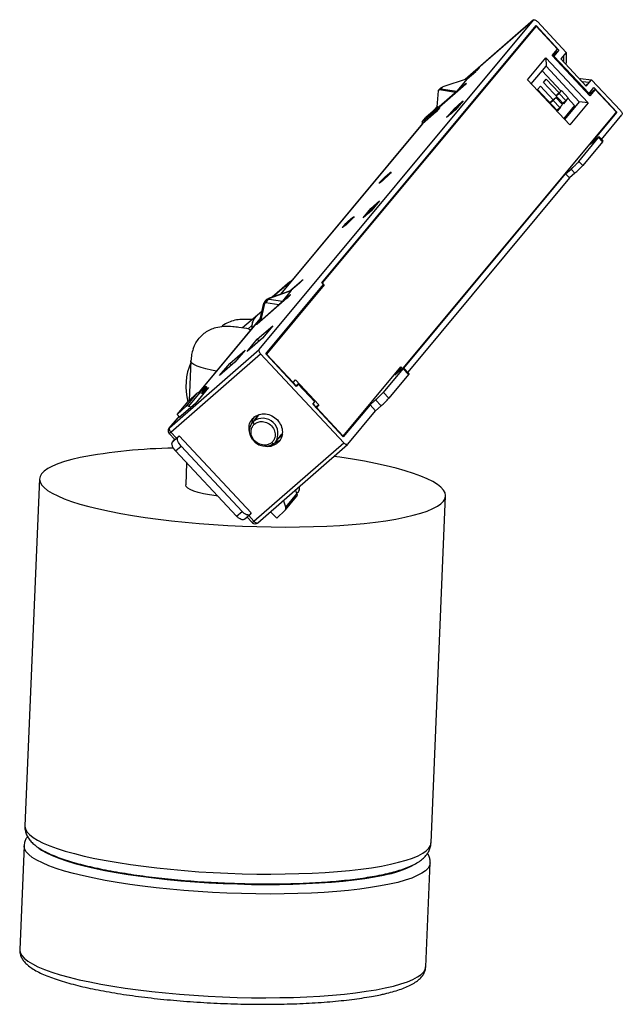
# Paper-space layout '_Derecha' of a CAD drawing. Header units: millimetres. Extents: x -54 to 20, y 17 to 138.
import ezdxf

# ---------------------------------------------------------------- set-up
doc = ezdxf.new("R2010")
doc.units = ezdxf.units.MM

psp = doc.layouts.new('_Derecha')

# ---------------------------------------------------------------- linework, layer by layer
at = {"color": 7, "linetype": 'Continuous', "lineweight": 25}
for p, q in [((-24.55, 97.33), (9.2, 137.83)), ((-16.82, 105.52), (9.53, 137.14)), ((9.54, 137.07), (-16.76, 105.52)), ((9.21, 137.85), (0.82, 130.51)), ((9.2, 137.83), (0.82, 130.51)), ((9.54, 137.07), (9.28, 136.84)), ((12.35, 134.13), (9.53, 137.14)), ((12.16, 134.26), (9.54, 137.07)), ((13.23, 133.86), (9.69, 137.65)), ((8.49, 130.48), (10.75, 133.2)), ((10.75, 133.2), (15.93, 127.66)), ((10.75, 133.2), (10.76, 132.15)), ((11.51, 133.48), (12.16, 134.26)), ((16.14, 128.52), (11.51, 133.48)), ((11.54, 133.44), (12.35, 134.13)), ((11.65, 133.32), (11.73, 133.39)), ((12.35, 134.13), (11.73, 133.39)), ((11.73, 133.39), (16.05, 128.78)), ((13.23, 133.86), (12.58, 133.07)), ((12.94, 132.68), (12.94, 133.5)), ((13.23, 133.86), (13.25, 132.54)), ((8.95, 129.98), (10.76, 132.15)), ((10.76, 132.15), (14.85, 127.78)), ((15.71, 129.72), (12.58, 133.07)), ((13.16, 132.45), (13.25, 132.54)), ((0.91, 130.54), (2.36, 131.81)), ((1.06, 130.59), (2.13, 131.52)), ((2.39, 131.78), (2.36, 131.81)), ((10.29, 131.58), (12.6, 129.11)), ((0.82, 129.96), (-2.38, 127.16)), ((0.58, 129.67), (-2.33, 127.12)), ((-2.03, 129.57), (-2.18, 129.39)), ((1.06, 130.59), (-1.92, 129.61)), ((1.06, 130.59), (-0.2, 129.08)), ((0.85, 129.92), (0.82, 129.96)), ((13.67, 124.94), (8.49, 130.48)), ((9.72, 129.29), (10.08, 129.72)), ((10.08, 129.72), (11.65, 128.04)), ((10.43, 130.15), (10.79, 130.58)), ((12.89, 127.53), (10.43, 130.15)), ((10.79, 130.58), (12.36, 128.9)), ((14.92, 130.57), (15.02, 130.65)), ((15.02, 130.65), (14.94, 130.55)), ((15.02, 130.65), (16.37, 130.5)), ((16.07, 130.15), (15.23, 130.24)), ((16.07, 130.15), (15.65, 129.78)), ((15.71, 129.72), (16.37, 130.5)), ((19.91, 126.71), (16.37, 130.5)), ((-2.49, 129.11), (-2.69, 127.16)), ((-2.35, 129.23), (-2.49, 129.11)), ((-2.32, 129.31), (-2.46, 129.19)), ((-2.46, 129.19), (-2.45, 129.2)), ((-0.36, 128.93), (-2.35, 129.23)), ((-2.18, 129.39), (-0.2, 129.08)), ((12.17, 126.67), (9.72, 129.29)), ((11.95, 128.53), (12.66, 129.16)), ((12, 128.48), (12.36, 128.8)), ((12.36, 128.8), (12.66, 129.16)), ((13.18, 127.93), (12.36, 128.8)), ((12.66, 129.16), (13.48, 128.28)), ((16.05, 128.78), (15.97, 128.71)), ((16.8, 129.3), (16.03, 128.64)), ((16.05, 128.78), (16.66, 129.52)), ((16.8, 129.3), (16.14, 128.52)), ((16.66, 129.52), (19.48, 126.5)), ((19.41, 126.51), (16.8, 129.3)), ((-2.5, 127.17), (-4.04, 125.83)), ((-2.69, 127.17), (-3.18, 126.58)), ((-2.69, 127.16), (-3.16, 126.6)), ((-2.5, 127.17), (-2.95, 126.64)), ((-2.81, 126.63), (-2.37, 127.16)), ((-2.5, 127.17), (-2.37, 127.16)), ((-2.3, 127.09), (-2.37, 127.16)), ((-0.05, 127.37), (-0.94, 126.3)), ((-0.52, 126.97), (0.55, 127.91)), ((0.45, 127.81), (-0.44, 126.74)), ((0.55, 127.91), (-0.4, 126.77)), ((-0.05, 127.37), (0.45, 127.81)), ((0.46, 127.8), (0.45, 127.81)), ((11.23, 127.68), (11.95, 128.3)), ((11.28, 127.62), (11.65, 127.95)), ((11.65, 127.95), (11.95, 128.3)), ((12.47, 127.07), (11.65, 127.95)), ((11.95, 128.3), (12.77, 127.43)), ((12.77, 127.43), (12.47, 127.07)), ((12.51, 127.12), (12.53, 127.1)), ((12.81, 127.6), (13.18, 127.93)), ((12.83, 127.59), (13.24, 127.95)), ((13.24, 127.95), (12.89, 127.53)), ((14.27, 127.33), (12.93, 125.72)), ((14.85, 127.78), (13.04, 125.6)), ((13.48, 128.28), (13.18, 127.93)), ((13.22, 127.98), (13.24, 127.95)), ((13.43, 128.23), (14.27, 127.33)), ((15.93, 127.66), (13.67, 124.94)), ((15.93, 127.66), (14.85, 127.78)), ((-6.79, 95.06), (19.41, 126.51)), ((-4.49, 125.3), (-2.95, 126.64)), ((-2.74, 126.55), (-4.42, 125.09)), ((-2.81, 126.63), (-2.95, 126.64)), ((-2.82, 126.89), (-2.68, 127.06)), ((-2.81, 126.63), (-2.74, 126.55)), ((-2.3, 127.09), (-2.74, 126.55)), ((-2.71, 127.1), (-2.66, 127.04)), ((-1.47, 125.83), (-0.52, 126.97)), ((-0.4, 126.77), (-1.47, 125.83)), ((-0.94, 126.3), (-0.44, 126.74)), ((-0.94, 126.3), (-0.94, 126.3)), ((-0.52, 126.97), (-0.45, 126.89)), ((-0.44, 126.74), (-0.44, 126.74)), ((12.47, 127.07), (12.1, 126.75)), ((12.11, 126.73), (12.53, 127.1)), ((12.53, 127.1), (12.17, 126.67)), ((19.48, 126.5), (16.19, 122.56)), ((17.59, 123.15), (20.1, 126.17)), ((19.48, 126.5), (19.22, 126.28)), ((-4.42, 125.1), (-21.89, 104.12)), ((-4.42, 125.09), (-21.89, 104.13)), ((-4.49, 125.3), (-4.04, 125.83)), ((-4.49, 125.3), (-4.48, 125.16)), ((-4.42, 125.09), (-4.48, 125.16)), ((13.17, 125.76), (13.06, 125.88)), ((14.8, 120.46), (17.23, 123.37)), ((17.71, 122.86), (15.28, 119.95)), ((16.19, 122.56), (16.86, 123.14)), ((17.71, 122.86), (17.23, 123.37)), ((17.77, 122.96), (17.29, 123.47)), ((15.28, 119.95), (14.8, 120.46)), ((-6.73, 95.04), (13.17, 118.93)), ((13.17, 118.93), (13.84, 119.51)), ((13.65, 118.42), (13.17, 118.93)), ((14.31, 119), (13.65, 118.42)), ((14.31, 119), (13.84, 119.51)), ((-9.71, 117.86), (-9.67, 117.81)), ((13.65, 118.42), (-6.26, 94.53)), ((-10.3, 115.07), (-11.19, 114)), ((-10.79, 114.65), (-9.72, 115.59)), ((-9.8, 115.51), (-10.69, 114.44)), ((-9.72, 115.59), (-10.67, 114.45)), ((-10.3, 115.07), (-9.8, 115.51)), ((-9.79, 115.5), (-9.8, 115.51)), ((-11.74, 113.51), (-10.79, 114.65)), ((-10.67, 114.45), (-11.74, 113.51)), ((-11.19, 114), (-10.69, 114.44)), ((-11.19, 113.99), (-11.19, 114)), ((-10.71, 114.57), (-10.79, 114.65)), ((-10.68, 114.43), (-10.69, 114.44)), ((-14.25, 112.4), (-14.21, 112.36)), ((-20.75, 105.64), (-22.95, 103.75)), ((-20.97, 105.42), (-22.9, 103.77)), ((-20.77, 104.52), (-19.32, 105.78)), ((-19.56, 105.5), (-20.62, 104.57)), ((-19.29, 105.75), (-19.32, 105.78)), ((-16.82, 105.52), (-16.62, 105.3)), ((-16.79, 105.49), (-16.76, 105.52)), ((-16.52, 105.26), (-16.76, 105.52)), ((-23.72, 96.78), (-16.62, 105.3)), ((-16.52, 105.26), (-23.62, 96.74)), ((-20.54, 104.6), (-23.31, 103.62)), ((-20.62, 104.54), (-23.25, 103.61)), ((-20.62, 104.54), (-21.68, 103.26)), ((-16.52, 105.26), (-16.99, 104.85)), ((-21.11, 103.64), (-24.45, 100.72)), ((-24.28, 100.98), (-23.83, 102.99)), ((-20.87, 103.93), (-24.14, 101.07)), ((-23.83, 102.99), (-23.69, 103.11)), ((-23.75, 103.34), (-23.69, 103.4)), ((-23.73, 103.36), (-23.75, 103.34)), ((-23.66, 103.43), (-23.73, 103.36)), ((-23.69, 103.4), (-23.65, 103.42)), ((-23.69, 103.11), (-22.11, 102.84)), ((-23.32, 103.62), (-23.31, 103.62)), ((-23.31, 103.53), (-21.68, 103.26)), ((-20.84, 103.9), (-20.87, 103.93)), ((-24.21, 102.01), (-26.56, 100)), ((-24.02, 102.85), (-24.43, 101.06)), ((-24.43, 101.08), (-31.85, 92.18)), ((-24.43, 101.07), (-31.83, 92.2)), ((-24.82, 100.49), (-24.42, 100.97)), ((-24.82, 100.49), (-24.78, 100.45)), ((-24.43, 100.98), (-24.31, 100.85)), ((-24.14, 101.07), (-24.1, 101.02)), ((-25.9, 99.87), (-25.43, 100.27)), ((-24.77, 98.58), (-22.86, 100.24)), ((-22.86, 100.24), (-24.11, 98.74)), ((-24.11, 98.74), (-26.01, 97.08)), ((-26.01, 97.08), (-24.77, 98.58)), ((-24.77, 98.58), (-24.56, 98.35)), ((-35.58, 87.69), (-24.55, 97.33)), ((-28.14, 95.62), (-26.27, 97.26)), ((-26.27, 97.26), (-27.52, 95.76)), ((-35.39, 87.15), (-24.36, 96.79)), ((-32.93, 95.94), (-33.13, 91.06)), ((-27.52, 95.76), (-29.39, 94.13)), ((-24.36, 96.79), (-14.13, 85.86)), ((-19.97, 92.77), (-23.72, 96.78)), ((-23.62, 96.74), (-23.65, 96.71)), ((-23.62, 96.74), (-20.35, 93.25)), ((-29.39, 94.13), (-28.14, 95.62)), ((-28.14, 95.62), (-27.93, 95.4)), ((-14.21, 86.69), (-7.11, 95.21)), ((-9.24, 92.06), (-6.82, 94.97)), ((-7.86, 94.16), (-7.08, 95.1)), ((-7.19, 94.74), (-7.86, 94.16)), ((-7.08, 95.1), (-7.55, 94.68)), ((-6.9, 94.98), (-7.11, 95.21)), ((-7.08, 95.1), (-6.94, 94.95)), ((-6.82, 94.97), (-6.14, 94.24)), ((-6.08, 94.34), (-6.76, 95.07)), ((-20.38, 93.22), (-20.35, 93.25)), ((-20.35, 93.25), (-20.05, 93.6)), ((-20.33, 93.26), (-19.96, 92.86)), ((-20.05, 93.6), (-17.19, 90.54)), ((-6.14, 94.24), (-8.56, 91.33)), ((-31.84, 92.03), (-33.21, 90.38)), ((-30.75, 92.65), (-32.42, 90.66)), ((-32, 92.04), (-31.17, 92.77)), ((-31.61, 92.24), (-31.85, 92.03)), ((-31.84, 92.03), (-31.39, 91.88)), ((-31.41, 92.15), (-31.63, 91.96)), ((-31.61, 92.24), (-31.17, 92.77)), ((-31.61, 92.24), (-31.48, 92.22)), ((-31.57, 91.94), (-30.75, 92.65)), ((-31.03, 92.76), (-31.48, 92.22)), ((-31.41, 92.15), (-31.48, 92.22)), ((-30.97, 92.68), (-31.41, 92.15)), ((-31.17, 92.77), (-31.03, 92.76)), ((-30.97, 92.68), (-31.03, 92.76)), ((-19.72, 93.08), (-20.01, 92.82)), ((-19.72, 93.08), (-19.97, 92.77)), ((-17.67, 90.89), (-19.72, 93.08)), ((-9.24, 92.06), (-8.56, 91.33)), ((-34.6, 89.33), (-33.25, 90.95)), ((-32.21, 91.95), (-33.57, 90.31)), ((-32.21, 91.95), (-33.25, 90.95)), ((-17.92, 90.59), (-17.67, 90.89)), ((-10.88, 90.53), (-10.2, 91.13)), ((-9.52, 90.4), (-10.2, 91.13)), ((-33.57, 90.31), (-34.6, 89.33)), ((-32.42, 90.66), (-34.36, 88.96)), ((-33.21, 90.38), (-32.86, 90.27)), ((-14.18, 86.58), (-17.92, 90.59)), ((-17.88, 90.64), (-17.52, 90.25)), ((-17.52, 90.25), (-17.57, 90.2)), ((-17.19, 90.54), (-17.52, 90.25)), ((-17.49, 90.18), (-17.52, 90.15)), ((-17.19, 90.54), (-17.49, 90.18)), ((-17.49, 90.18), (-14.21, 86.69)), ((-10.88, 90.53), (-14.18, 86.58)), ((-13.64, 85.67), (-10.2, 89.8)), ((-10.2, 89.8), (-10.88, 90.53)), ((-9.52, 90.4), (-10.2, 89.8)), ((-34.39, 89.12), (-35.63, 87.64)), ((-34.39, 89.12), (-35.58, 87.69)), ((-34.32, 89.06), (-34.6, 89.33)), ((-34.36, 88.96), (-34.17, 89.19)), ((-24.75, 89.06), (-25.38, 88.31)), ((-25.22, 88.47), (-24.67, 89.14)), ((-24.7, 89.18), (-24.52, 89.34)), ((-24.57, 89.29), (-24.62, 89.22)), ((-35.63, 87.64), (-35.58, 87.69)), ((-35.61, 86.98), (-34.92, 86.25)), ((-35.39, 87.15), (-34.71, 86.42)), ((-35.19, 85.95), (-34.52, 86.53)), ((-35.19, 85.95), (-34.93, 86.26)), ((-34.71, 86.42), (-34.37, 86.71)), ((-34.52, 86.53), (-34.37, 86.71)), ((-34.37, 86.71), (-25.51, 77.23)), ((-22.54, 85.94), (-21.73, 86.92)), ((-22.11, 86.41), (-22.2, 86.35)), ((-21.77, 86.7), (-22.11, 86.41)), ((-21.82, 86.81), (-21.74, 86.85)), ((-21.62, 86.96), (-21.74, 86.85)), ((-14.21, 86.69), (-14.25, 86.66)), ((-34.81, 84.86), (-34.14, 85.44)), ((-27.31, 76.84), (-34.81, 84.86)), ((-26.64, 77.43), (-34.14, 85.44)), ((-25.17, 76.21), (-14.13, 85.86)), ((-24.69, 76.01), (-13.65, 85.66)), ((-22.54, 85.94), (-22.7, 85.78)), ((-33.46, 83.41), (-33.57, 80.67)), ((-51.55, 81.42), (-53.35, 38.76)), ((-19.88, 79.57), (-20.03, 80.08)), ((-19.58, 80.08), (-19.57, 80.49)), ((-21.25, 77.93), (-21.52, 78.79)), ((-21.3, 77.6), (-19.93, 79.25)), ((-21.25, 77.93), (-19.88, 79.57)), ((-3.39, 36.66), (-1.6, 79.32)), ((-21.33, 77.58), (-22.36, 76.61)), ((-27.31, 76.84), (-26.64, 77.43)), ((-26.35, 76.45), (-25.69, 77.03)), ((-26.02, 76.73), (-25.38, 76.05)), ((-25.82, 76.91), (-25.17, 76.21)), ((-25.51, 77.23), (-25.66, 77.05)), ((-22.36, 76.61), (-23.13, 77.38)), ((-25.38, 76.05), (-25.37, 76.03)), ((-53.45, 36.3), (-53.99, 23.55)), ((-4.03, 21.45), (-3.5, 34.2))]:
    psp.add_line(p, q, dxfattribs=at)
at = {"color": 7, "linetype": 'Continuous', "lineweight": 25, "flags": 128}
for points in [[(9.2, 137.83), (9.23, 137.86), (9.28, 137.87), (9.34, 137.87), (9.4, 137.85), (9.47, 137.82), (9.55, 137.77), (9.62, 137.71), (9.69, 137.65)], [(2.36, 131.81), (2.41, 131.85), (2.46, 131.89), (2.49, 131.92), (2.52, 131.93), (2.53, 131.94), (2.54, 131.94), (2.53, 131.92), (2.51, 131.9)], [(0.82, 129.96), (0.91, 130.03), (0.97, 130.08), (0.99, 130.08), (0.97, 130.05), (0.9, 129.97), (0.8, 129.88), (0.69, 129.77), (0.58, 129.67)], [(-2.2, 129.46), (-2.27, 129.38), (-2.32, 129.31)], [(-8.37, 119.02), (-8.54, 118.84), (-8.78, 118.6), (-9.06, 118.33), (-9.34, 118.08), (-9.57, 117.89), (-9.72, 117.77), (-9.77, 117.76), (-9.71, 117.86)], [(-9.71, 117.86), (-9.55, 118.04), (-9.3, 118.28), (-9.02, 118.55), (-8.74, 118.8), (-8.51, 118.99), (-8.36, 119.11), (-8.31, 119.12), (-8.37, 119.02)], [(-12.92, 113.57), (-13.08, 113.39), (-13.32, 113.15), (-13.6, 112.88), (-13.88, 112.63), (-14.12, 112.43), (-14.27, 112.32), (-14.32, 112.31), (-14.25, 112.4)], [(-14.25, 112.4), (-14.09, 112.58), (-13.85, 112.82), (-13.57, 113.09), (-13.29, 113.34), (-13.06, 113.54), (-12.9, 113.65), (-12.85, 113.66), (-12.92, 113.57)], [(-19.32, 105.78), (-19.27, 105.83), (-19.23, 105.86), (-19.19, 105.89), (-19.17, 105.91), (-19.15, 105.91), (-19.15, 105.91), (-19.16, 105.9), (-19.17, 105.87)], [(-20.87, 103.93), (-20.82, 103.97), (-20.77, 104.01), (-20.74, 104.04), (-20.71, 104.05), (-20.7, 104.06), (-20.69, 104.06), (-20.7, 104.04), (-20.72, 104.02)], [(-24.45, 100.72), (-24.57, 100.61), (-24.68, 100.53), (-24.77, 100.46), (-24.83, 100.41), (-24.87, 100.39), (-24.88, 100.4), (-24.87, 100.44), (-24.82, 100.49)], [(-24.55, 97.33), (-24.57, 97.29), (-24.58, 97.24), (-24.57, 97.17), (-24.55, 97.1), (-24.52, 97.02), (-24.47, 96.94), (-24.42, 96.86), (-24.36, 96.79)], [(-29.76, 94.68), (-30.39, 94.79), (-31.08, 94.95), (-31.68, 95.12), (-32.17, 95.29), (-32.55, 95.48), (-32.8, 95.66), (-32.92, 95.85), (-32.93, 95.94)], [(-6.82, 94.97), (-6.77, 95.03), (-6.76, 95.06), (-6.77, 95.07), (-6.8, 95.05), (-6.87, 95.01), (-6.96, 94.94), (-7.07, 94.85), (-7.19, 94.74)], [(-22.7, 85.78), (-23.1, 85.53), (-23.57, 85.41), (-24.07, 85.43), (-24.56, 85.58), (-25, 85.86), (-25.36, 86.25), (-25.61, 86.7), (-25.72, 87.19), (-25.69, 87.68), (-25.52, 88.12), (-25.22, 88.47)], [(-25.1, 88.15), (-25.14, 88.19), (-25.17, 88.24), (-25.2, 88.29), (-25.22, 88.33), (-25.23, 88.38), (-25.24, 88.42), (-25.23, 88.45), (-25.22, 88.47)], [(-22.64, 85.83), (-22.38, 85.92), (-22, 86.17)], [(-22.99, 85.89), (-22.95, 85.85), (-22.91, 85.81), (-22.86, 85.79), (-22.82, 85.77), (-22.78, 85.76), (-22.75, 85.75), (-22.72, 85.76), (-22.7, 85.78)], [(-46.56, 84.04), (-47.58, 83.8), (-48.49, 83.55), (-49.29, 83.28), (-49.97, 82.99), (-50.54, 82.69), (-50.98, 82.38), (-51.3, 82.06), (-51.49, 81.72), (-51.56, 81.39), (-51.49, 81.04), (-51.3, 80.7), (-50.99, 80.35), (-50.55, 80), (-49.99, 79.66), (-49.31, 79.32), (-48.51, 78.98), (-47.6, 78.65), (-46.58, 78.33), (-45.47, 78.02), (-44.25, 77.72), (-42.95, 77.44), (-41.56, 77.17), (-40.1, 76.91), (-38.56, 76.68), (-36.97, 76.46), (-35.32, 76.26), (-33.63, 76.09), (-31.9, 75.93), (-30.15, 75.8), (-28.38, 75.69), (-26.59, 75.61), (-24.81, 75.55), (-23.04, 75.51), (-21.28, 75.5), (-19.56, 75.51), (-17.86, 75.55), (-16.22, 75.62), (-14.62, 75.7), (-13.09, 75.81), (-11.62, 75.95), (-10.23, 76.11), (-8.93, 76.28), (-7.71, 76.48), (-6.59, 76.7), (-5.57, 76.94), (-4.66, 77.2), (-3.86, 77.47), (-3.18, 77.76), (-2.61, 78.06), (-2.17, 78.37), (-1.85, 78.69), (-1.66, 79.02), (-1.6, 79.36), (-1.66, 79.7), (-1.85, 80.05), (-2.17, 80.39), (-2.61, 80.74), (-3.17, 81.09), (-3.85, 81.43), (-4.65, 81.77), (-5.55, 82.1), (-6.57, 82.42), (-7.69, 82.73), (-8.9, 83.02), (-10.21, 83.31), (-11.59, 83.58), (-13.06, 83.83), (-14.59, 84.07), (-15.35, 84.18)], [(-29.6, 79.29), (-29.83, 79.32), (-30.64, 79.45), (-31.38, 79.6), (-32.03, 79.76), (-32.57, 79.93), (-33.01, 80.11), (-33.32, 80.29), (-33.51, 80.48), (-33.57, 80.66), (-33.57, 80.67)], [(-53.35, 38.76), (-53.35, 38.72), (-53.29, 38.38), (-53.1, 38.03), (-52.78, 37.69), (-52.34, 37.34), (-51.78, 36.99), (-51.1, 36.65), (-50.3, 36.31), (-49.39, 35.98), (-48.38, 35.66), (-47.26, 35.35), (-46.04, 35.05), (-44.74, 34.77), (-43.35, 34.5), (-41.89, 34.25), (-40.36, 34.01), (-38.76, 33.79), (-37.12, 33.6), (-35.42, 33.42), (-33.7, 33.27), (-31.94, 33.13), (-30.17, 33.03), (-28.39, 32.94), (-26.61, 32.88), (-24.83, 32.84), (-23.08, 32.83), (-21.35, 32.85), (-19.66, 32.89), (-18.01, 32.95), (-16.41, 33.04), (-14.88, 33.15), (-13.41, 33.28), (-12.03, 33.44), (-10.72, 33.62), (-9.5, 33.82), (-8.38, 34.04), (-7.37, 34.28), (-6.46, 34.53), (-5.66, 34.8), (-4.97, 35.09), (-4.41, 35.39), (-3.97, 35.7), (-3.65, 36.02), (-3.46, 36.35), (-3.39, 36.66)], [(-8.49, 31.59), (-9.61, 31.37), (-10.82, 31.17), (-12.13, 30.99), (-13.52, 30.83), (-14.98, 30.7), (-16.52, 30.59), (-18.11, 30.5), (-19.76, 30.43), (-21.45, 30.4), (-23.18, 30.38), (-24.94, 30.39), (-26.71, 30.43), (-28.49, 30.49), (-30.27, 30.57), (-32.05, 30.68), (-33.8, 30.81), (-35.53, 30.97), (-37.22, 31.14), (-38.87, 31.34), (-40.46, 31.56), (-41.99, 31.79), (-43.46, 32.05), (-44.84, 32.32), (-46.15, 32.6), (-47.36, 32.9), (-48.48, 33.21), (-49.5, 33.53), (-50.4, 33.86), (-51.2, 34.2), (-51.88, 34.54), (-52.45, 34.89), (-52.88, 35.23), (-53.2, 35.58), (-53.39, 35.93), (-53.45, 36.27), (-53.45, 36.31)], [(-51.63, 36.01), (-51.29, 35.78), (-50.71, 35.44), (-50, 35.11), (-49.17, 34.78), (-48.24, 34.46), (-47.2, 34.15), (-46.06, 33.85), (-44.83, 33.56), (-43.51, 33.29), (-42.11, 33.03), (-40.63, 32.79), (-39.09, 32.57), (-37.49, 32.37), (-35.85, 32.18), (-34.17, 32.02), (-32.45, 31.89), (-30.71, 31.77), (-28.97, 31.68), (-27.21, 31.62), (-25.47, 31.57), (-23.74, 31.56), (-22.04, 31.57), (-20.37, 31.6), (-18.74, 31.66), (-17.16, 31.74), (-15.65, 31.85), (-14.2, 31.98), (-12.83, 32.13), (-11.54, 32.3), (-10.35, 32.5), (-9.25, 32.71)], [(-3.5, 34.2), (-3.56, 33.9), (-3.75, 33.57), (-4.07, 33.25), (-4.51, 32.94), (-5.08, 32.64), (-5.76, 32.35), (-6.56, 32.08), (-7.47, 31.82), (-8.49, 31.59)], [(-53.99, 23.55), (-53.99, 23.52), (-53.93, 23.18), (-53.74, 22.83), (-53.42, 22.48), (-52.98, 22.14), (-52.42, 21.79), (-51.74, 21.45), (-50.94, 21.11), (-50.03, 20.78), (-49.02, 20.46), (-47.9, 20.15), (-46.68, 19.85), (-45.38, 19.57), (-43.99, 19.3), (-42.53, 19.04), (-41, 18.81), (-39.4, 18.59), (-37.75, 18.39), (-36.06, 18.22), (-34.34, 18.06), (-32.58, 17.93), (-30.81, 17.82), (-29.03, 17.74), (-27.24, 17.68), (-25.47, 17.64), (-23.72, 17.63), (-21.99, 17.65), (-20.3, 17.68), (-18.65, 17.75), (-17.05, 17.83), (-15.52, 17.95), (-14.05, 18.08), (-12.66, 18.24), (-11.36, 18.42), (-10.14, 18.62), (-9.02, 18.84)], [(-9.02, 18.84), (-8.01, 19.07), (-7.09, 19.33), (-6.29, 19.6), (-5.61, 19.89), (-5.05, 20.19), (-4.61, 20.5), (-4.29, 20.82), (-4.1, 21.15), (-4.03, 21.45)]]:
    psp.add_lwpolyline(points, dxfattribs=at)
at = {"color": 7, "linetype": 'Continuous', "lineweight": 25}
for centre, radius, start, end in [((-0.73, 134.84), 4.37, 310.7187, 317.7907), ((-1.93, 128.96), 0.5, 127.9356, 146.171), ((-2.07, 128.99), 0.403, 123.2214, 130.9579), ((-2.06, 128.97), 0.422, 115.5754, 123.2169), ((-1.95, 128.98), 0.471, 118.5813, 127.8483), ((17.62, 122.98), 0.148, 304.8665, 351.0394), ((7.18, 127.29), 10.93, 310.7187, 317.7907), ((-22.41, 108.81), 4.37, 310.7187, 317.7907), ((-23.81, 102.76), 0.232, 94.3588, 156.8478), ((-22.95, 102.82), 0.794, 117.0611, 158.7982), ((-23.29, 103.56), 0.0664, 47.177, 104.306), ((-23.96, 106.96), 4.37, 310.7187, 317.7907), ((-23.58, 100.1), 1.87, 135.5344, 186.9887), ((-23.81, 100.23), 1.61, 132.9386, 178.3593), ((-26.1, 92.81), 7.44, 156.7798, 194.8849), ((-6.22, 94.36), 0.148, 304.8665, 351.0394), ((-17.31, 99.37), 10.88, 310.7793, 317.8016), ((-16.63, 98.64), 10.88, 310.7793, 317.8016), ((-23.73, 88.03), 1.75, 144.9514, 174.7491), ((-24.08, 87), 1.87, 325.6601, 127.6239), ((-35.24, 87.32), 0.5, 140.1978, 223.0976), ((-35.21, 87.26), 0.51, 142.6797, 179.8372), ((-35.31, 87.26), 0.409, 179.9134, 222.9972), ((-35.45, 87.59), 0.166, 144.0136, 187.0943), ((-34.86, 87.7), 0.768, 189.4925, 225.8709), ((-34.05, 17.48), 67.73, 90.8569, 100.6456), ((-20.16, 80.24), 0.598, 294.0759, 344.0637), ((-25.02, 76.39), 0.5, 225.3152, 311.3297), ((-25.05, 76.36), 0.449, 225.5021, 264.1944), ((-25.05, 76.41), 0.503, 264.2926, 302.497), ((-11.16, 44.58), 12.02, 279.1827, 298.8452)]:
    psp.add_arc(centre, radius, start, end, dxfattribs=at)
for points, knots in [([(-2.2, 129.46), (-2.18, 129.47), (-2.16, 129.5), (-2.11, 129.53), (-2.07, 129.55), (-2.04, 129.57), (-2.03, 129.57)], [0, 0, 0, 0, 0.268567, 0.523491, 0.7666, 1, 1, 1, 1]), ([(-2.2, 129.46), (-2.21, 129.45), (-2.24, 129.42), (-2.28, 129.38), (-2.31, 129.34), (-2.36, 129.3), (-2.41, 129.24), (-2.44, 129.21), (-2.45, 129.2)], [0, 0, 0, 0, 0.123757, 0.247258, 0.372208, 0.500253, 0.747361, 1, 1, 1, 1]), ([(19.91, 126.71), (20, 126.62), (20.07, 126.5), (20.15, 126.3), (20.14, 126.22), (20.1, 126.17)], [0, 0, 0, 0, 0.5, 0.5, 1, 1, 1, 1]), ([(17.23, 123.37), (17.24, 123.38), (17.26, 123.4), (17.28, 123.43), (17.29, 123.45), (17.3, 123.47), (17.29, 123.47), (17.25, 123.45), (17.18, 123.41), (17.09, 123.34), (16.98, 123.25), (16.9, 123.18), (16.86, 123.14)], [0, 0, 0, 0, 0.0600993, 0.1198084, 0.179664, 0.2401991, 0.369538, 0.5001206, 0.62939, 0.7600424, 0.879663, 1, 1, 1, 1]), ([(13.84, 119.51), (13.86, 119.53), (13.9, 119.57), (13.97, 119.63), (14.04, 119.69), (14.13, 119.78), (14.25, 119.89), (14.4, 120.03), (14.53, 120.17), (14.65, 120.28), (14.74, 120.38), (14.78, 120.43), (14.8, 120.46)], [0, 0, 0, 0, 0.060099, 0.119808, 0.179664, 0.240199, 0.369538, 0.500121, 0.62939, 0.760042, 0.879663, 1, 1, 1, 1]), ([(-20.97, 105.42), (-20.99, 105.39), (-21.04, 105.32), (-21.07, 105.25), (-21.03, 105.25), (-21.02, 105.25)], [0, 0, 0, 0, 0.401022, 0.824608, 1, 1, 1, 1]), ([(-20.42, 105.9), (-20.51, 105.83), (-20.68, 105.7), (-20.86, 105.54), (-20.93, 105.46), (-20.97, 105.42)], [0, 0, 0, 0, 0.379288, 0.698104, 1, 1, 1, 1]), ([(-20.62, 104.54), (-20.61, 104.55), (-20.59, 104.58), (-20.58, 104.59), (-20.59, 104.58), (-20.59, 104.58)], [0, 0, 0, 0, 0.508569, 0.97192, 1, 1, 1, 1]), ([(-23.73, 103.37), (-23.77, 103.33), (-23.84, 103.25), (-23.93, 103.11), (-23.98, 102.99), (-24.01, 102.9), (-24.02, 102.87), (-24.02, 102.85)], [0, 0, 0, 0, 0.300208, 0.559969, 0.787384, 0.894485, 1, 1, 1, 1]), ([(-23.75, 103.34), (-23.76, 103.33), (-23.78, 103.3), (-23.8, 103.26), (-23.82, 103.2), (-23.83, 103.14), (-23.83, 103.07), (-23.83, 103.02), (-23.83, 102.99)], [0, 0, 0, 0, 0.161962, 0.325725, 0.491351, 0.658901, 0.828432, 1, 1, 1, 1]), ([(-23.69, 103.11), (-23.7, 103.13), (-23.72, 103.17), (-23.73, 103.22), (-23.73, 103.28), (-23.73, 103.32), (-23.71, 103.37), (-23.69, 103.39), (-23.69, 103.4)], [0, 0, 0, 0, 0.172485, 0.342417, 0.50996, 0.675285, 0.83857, 1, 1, 1, 1]), ([(-23.31, 103.62), (-23.34, 103.61), (-23.39, 103.59), (-23.48, 103.54), (-23.58, 103.49), (-23.63, 103.45), (-23.66, 103.43)], [0, 0, 0, 0, 0.20382, 0.424902, 0.685454, 1, 1, 1, 1]), ([(-23.25, 103.61), (-23.3, 103.59), (-23.33, 103.57), (-23.35, 103.55), (-23.35, 103.55), (-23.35, 103.54), (-23.35, 103.54), (-23.34, 103.53), (-23.33, 103.53), (-23.31, 103.53)], [0, 0, 0, 0, 0.5, 0.5, 0.625, 0.625, 0.75, 0.75, 1, 1, 1, 1]), ([(-22.11, 102.84), (-22.02, 102.93), (-21.93, 103.01), (-21.78, 103.15), (-21.72, 103.21), (-21.68, 103.26)], [0, 0, 0, 0, 0.5, 0.5, 1, 1, 1, 1]), ([(-25.43, 100.97), (-25.51, 100.98), (-25.93, 101.03), (-26.63, 101.05), (-27.52, 100.94), (-28.31, 100.67), (-28.86, 100.39), (-29.09, 100.17), (-29.12, 100.14)], [0, 0, 0, 0, 0.06402, 0.319545, 0.534469, 0.755111, 0.970388, 1, 1, 1, 1]), ([(-25.39, 101), (-25.47, 101.01), (-25.78, 101.03), (-26.13, 101.04), (-26.38, 101.03), (-26.4, 101.03)], [0, 0, 0, 0, 0.236861, 0.927213, 1, 1, 1, 1]), ([(-24.43, 101.06), (-24.43, 101.05), (-24.44, 101.02), (-24.44, 101), (-24.44, 100.98), (-24.42, 100.96), (-24.38, 100.96), (-24.32, 100.98), (-24.28, 100.98)], [0, 0, 0, 0, 0.123725, 0.246193, 0.369642, 0.496258, 0.742641, 1, 1, 1, 1]), ([(-32.63, 97.41), (-32.58, 97.54), (-32.46, 97.91), (-32.14, 98.44), (-31.69, 98.99), (-31.15, 99.45), (-30.54, 99.8), (-29.77, 100.08), (-28.84, 100.22), (-27.88, 100.19), (-26.86, 100.06), (-26.1, 99.97), (-25.62, 99.79), (-25.53, 99.76)], [0, 0, 0, 0, 0.047146, 0.131208, 0.213938, 0.298911, 0.38472, 0.472626, 0.598176, 0.727135, 0.819957, 0.967978, 1, 1, 1, 1]), ([(-32.64, 97.42), (-32.64, 97.41), (-32.74, 97.18), (-32.86, 96.69), (-32.9, 96.19), (-32.93, 95.94)], [0, 0, 0, 0, 0.0129338, 0.4900368, 1, 1, 1, 1]), ([(-32.21, 91.95), (-32.16, 91.99), (-32.1, 92.03), (-31.97, 92.05), (-31.9, 92.05), (-31.84, 92.03)], [0, 0, 0, 0, 0.5, 0.5, 1, 1, 1, 1]), ([(-33.21, 90.38), (-33.27, 90.4), (-33.34, 90.41), (-33.47, 90.38), (-33.53, 90.35), (-33.57, 90.31)], [0, 0, 0, 0, 0.5, 0.5, 1, 1, 1, 1]), ([(-25.7, 87.26), (-25.73, 87.38), (-25.83, 87.77), (-25.67, 88.4), (-25.23, 89.01), (-24.55, 89.39), (-23.75, 89.45), (-22.93, 89.22), (-22.5, 88.85), (-22.29, 88.66)], [0, 0, 0, 0, 0.071806, 0.226505, 0.381204, 0.535903, 0.690602, 0.845301, 1, 1, 1, 1]), ([(-25.1, 88.15), (-25.02, 88.22), (-24.91, 88.3), (-24.63, 88.42), (-24.47, 88.46), (-24.08, 88.47), (-23.85, 88.44), (-23.41, 88.26), (-23.19, 88.11), (-22.83, 87.74), (-22.71, 87.51), (-22.57, 87.06), (-22.55, 86.85), (-22.61, 86.47), (-22.67, 86.31), (-22.82, 86.06), (-22.9, 85.96), (-22.99, 85.89)], [0, 0, 0, 0, 0.125, 0.125, 0.25, 0.25, 0.375, 0.375, 0.5, 0.5, 0.625, 0.625, 0.75, 0.75, 0.875, 0.875, 1, 1, 1, 1]), ([(-25.04, 88.72), (-25.02, 88.76), (-24.95, 88.94), (-24.81, 89.07), (-24.7, 89.18)], [0, 0, 0, 0, 0.221416, 1, 1, 1, 1]), ([(-22.29, 88.66), (-22.12, 88.44), (-21.78, 87.99), (-21.62, 87.18), (-21.77, 86.42), (-22.22, 85.79), (-22.9, 85.45), (-23.46, 85.33), (-23.74, 85.42), (-23.76, 85.43)], [0, 0, 0, 0, 0.164697, 0.329394, 0.494091, 0.658788, 0.823485, 0.988182, 1, 1, 1, 1]), ([(-22.99, 85.89), (-23.08, 85.81), (-23.19, 85.74), (-23.46, 85.62), (-23.63, 85.58), (-24.02, 85.57), (-24.24, 85.6), (-24.69, 85.78), (-24.91, 85.92), (-25.26, 86.3), (-25.39, 86.53), (-25.53, 86.97), (-25.54, 87.19), (-25.49, 87.57), (-25.43, 87.72), (-25.28, 87.98), (-25.19, 88.07), (-25.1, 88.15)], [0, 0, 0, 0, 0.125, 0.125, 0.25, 0.25, 0.375, 0.375, 0.5, 0.5, 0.625, 0.625, 0.75, 0.75, 0.875, 0.875, 1, 1, 1, 1]), ([(-35.61, 86.98), (-35.61, 86.98), (-35.6, 86.98), (-35.59, 86.99), (-35.57, 87), (-35.54, 87.02), (-35.49, 87.06), (-35.42, 87.12), (-35.39, 87.15)], [0, 0, 0, 0, 0.1184, 0.234311, 0.351734, 0.468059, 0.715129, 1, 1, 1, 1]), ([(-34.81, 84.86), (-34.83, 84.88), (-34.87, 84.93), (-34.93, 85), (-34.99, 85.08), (-35.06, 85.18), (-35.14, 85.32), (-35.21, 85.48), (-35.25, 85.63), (-35.26, 85.76), (-35.24, 85.87), (-35.21, 85.92), (-35.19, 85.95)], [0, 0, 0, 0, 0.060099, 0.119808, 0.179664, 0.240199, 0.369538, 0.500121, 0.62939, 0.760042, 0.879663, 1, 1, 1, 1]), ([(-34.92, 86.26), (-34.92, 86.26), (-34.91, 86.25), (-34.83, 86.31), (-34.75, 86.38), (-34.71, 86.42)], [0, 0, 0, 0, 0.281255, 0.640628, 1, 1, 1, 1]), ([(-34.14, 85.44), (-34.32, 85.64), (-34.46, 85.86), (-34.6, 86.27), (-34.6, 86.44), (-34.52, 86.53)], [0, 0, 0, 0, 0.5, 0.5, 1, 1, 1, 1]), ([(-13.64, 85.67), (-13.68, 85.62), (-13.76, 85.62), (-13.94, 85.68), (-14.04, 85.76), (-14.13, 85.86)], [0, 0, 0, 0, 0.5, 0.5, 1, 1, 1, 1]), ([(-19.88, 79.57), (-19.87, 79.54), (-19.85, 79.46), (-19.87, 79.35), (-19.92, 79.28), (-19.94, 79.25)], [0, 0, 0, 0, 0.3080273, 0.6267699, 1, 1, 1, 1]), ([(-21.33, 77.58), (-21.29, 77.62), (-21.25, 77.67), (-21.22, 77.8), (-21.23, 77.87), (-21.25, 77.93)], [0, 0, 0, 0, 0.5, 0.5, 1, 1, 1, 1]), ([(-26.36, 76.46), (-26.4, 76.43), (-26.49, 76.36), (-26.73, 76.41), (-27.03, 76.57), (-27.22, 76.75), (-27.31, 76.84)], [0, 0, 0, 0, 0.213691, 0.475794, 0.737897, 1, 1, 1, 1]), ([(-25.66, 77.05), (-25.74, 76.96), (-25.89, 76.95), (-26.25, 77.09), (-26.46, 77.24), (-26.64, 77.43)], [0, 0, 0, 0, 0.5, 0.5, 1, 1, 1, 1]), ([(-25.38, 76.05), (-25.38, 76.04), (-25.36, 76.06), (-25.28, 76.11), (-25.23, 76.16), (-25.17, 76.21)], [0, 0, 0, 0, 0.5, 0.5, 1, 1, 1, 1]), ([(-25.17, 76.21), (-25.1, 76.14), (-25.03, 76.09), (-24.9, 76.01), (-24.83, 75.99), (-24.78, 75.98)], [0, 0, 0, 0, 0.5, 0.5, 1, 1, 1, 1]), ([(-53.34, 38.77), (-53.34, 38.73), (-53.37, 38.51), (-53.3, 38.13), (-53.15, 37.65), (-52.9, 37.21), (-52.56, 36.79), (-52.13, 36.39), (-51.57, 35.98), (-50.87, 35.59), (-50.05, 35.2), (-49.14, 34.84), (-48.15, 34.51), (-47.08, 34.19), (-45.94, 33.89), (-44.72, 33.61), (-43.44, 33.35), (-42.09, 33.1), (-40.67, 32.87), (-39.21, 32.65), (-37.69, 32.46), (-36.13, 32.28), (-34.54, 32.12), (-32.92, 31.99), (-31.28, 31.87), (-29.63, 31.78), (-27.97, 31.71), (-26.31, 31.66), (-24.67, 31.63), (-23.04, 31.62), (-21.43, 31.64), (-19.86, 31.68), (-18.33, 31.74), (-16.84, 31.83), (-15.41, 31.94), (-14.03, 32.06), (-12.72, 32.22), (-11.48, 32.39), (-10.31, 32.58), (-9.22, 32.8), (-8.2, 33.03), (-7.27, 33.3), (-6.42, 33.59), (-5.64, 33.92), (-4.98, 34.28), (-4.44, 34.67), (-4.03, 35.07), (-3.72, 35.5), (-3.52, 35.96), (-3.4, 36.35), (-3.41, 36.59), (-3.41, 36.66)], [0, 0, 0, 0, 0.003438, 0.01793, 0.032381, 0.047445, 0.063911, 0.08266, 0.104365, 0.128443, 0.152805, 0.17651, 0.19966, 0.222427, 0.244932, 0.267256, 0.28945, 0.311549, 0.333578, 0.355554, 0.37749, 0.399396, 0.421279, 0.443145, 0.464999, 0.486845, 0.508688, 0.53053, 0.552374, 0.574224, 0.596084, 0.617957, 0.639849, 0.661767, 0.683717, 0.705709, 0.727757, 0.749877, 0.772093, 0.79444, 0.816968, 0.839752, 0.862904, 0.886591, 0.911003, 0.932082, 0.949991, 0.965746, 0.980236, 0.994108, 1, 1, 1, 1]), ([(-53.02, 37.45), (-53.02, 37.45), (-53.13, 37.33), (-53.27, 37.06), (-53.42, 36.68), (-53.43, 36.42), (-53.44, 36.32)], [0, 0, 0, 0, 0.01243, 0.397121, 0.754534, 1, 1, 1, 1]), ([(-3.51, 34.2), (-3.5, 34.27), (-3.48, 34.51), (-3.58, 34.88), (-3.7, 35.2), (-3.81, 35.35), (-3.83, 35.38)], [0, 0, 0, 0, 0.183009, 0.543732, 0.909761, 1, 1, 1, 1]), ([(-53.97, 23.56), (-53.98, 23.51), (-54, 23.3), (-53.92, 22.94), (-53.75, 22.51), (-53.48, 22.11), (-53.12, 21.72), (-52.63, 21.34), (-52.01, 20.95), (-51.27, 20.58), (-50.44, 20.23), (-49.52, 19.9), (-48.51, 19.58), (-47.42, 19.28), (-46.25, 18.99), (-45.01, 18.72), (-43.69, 18.46), (-42.31, 18.22), (-40.87, 17.99), (-39.38, 17.79), (-37.84, 17.6), (-36.26, 17.43), (-34.65, 17.28), (-33.01, 17.15), (-31.35, 17.04), (-29.69, 16.95), (-28.02, 16.89), (-26.35, 16.84), (-24.7, 16.82), (-23.07, 16.83), (-21.46, 16.85), (-19.89, 16.9), (-18.37, 16.97), (-16.89, 17.06), (-15.46, 17.17), (-14.1, 17.31), (-12.8, 17.46), (-11.58, 17.64), (-10.52, 17.82), (-9.89, 17.95), (-9.61, 18)], [0, 0, 0, 0, 0.006992, 0.02672, 0.046609, 0.067856, 0.091651, 0.118672, 0.148042, 0.177699, 0.206785, 0.235371, 0.263603, 0.29159, 0.319406, 0.347099, 0.374704, 0.402242, 0.42973, 0.457181, 0.484603, 0.512003, 0.539387, 0.566758, 0.594121, 0.621479, 0.648834, 0.676191, 0.70355, 0.730914, 0.758287, 0.785673, 0.813075, 0.840499, 0.867952, 0.89544, 0.922977, 0.950575, 0.978256, 1, 1, 1, 1]), ([(-9.61, 18), (-9.44, 18.04), (-8.91, 18.16), (-8.11, 18.36), (-7.25, 18.63), (-6.47, 18.92), (-5.77, 19.25), (-5.2, 19.6), (-4.74, 19.97), (-4.4, 20.36), (-4.18, 20.77), (-4.05, 21.14), (-4.05, 21.37), (-4.05, 21.45)], [0, 0, 0, 0, 0.056293, 0.165451, 0.275337, 0.386554, 0.499666, 0.615248, 0.717029, 0.805699, 0.884887, 0.959055, 1, 1, 1, 1])]:
    psp.add_open_spline(points, degree=3, knots=knots, dxfattribs=at)
for points in [[(-2.03, 129.57), (-1.99, 129.59), (-1.95, 129.6), (-1.92, 129.61)], [(-2.49, 129.11), (-2.49, 129.13), (-2.48, 129.16), (-2.47, 129.18), (-2.46, 129.19)], [(-2.35, 129.23), (-2.35, 129.26), (-2.34, 129.27), (-2.33, 129.29)], [(-2.33, 129.29), (-2.33, 129.3), (-2.32, 129.31), (-2.32, 129.31)], [(-2.32, 129.31), (-2.28, 129.35), (-2.23, 129.37), (-2.18, 129.39)], [(-0.36, 128.93), (-0.29, 128.99), (-0.23, 129.04), (-0.2, 129.08)], [(-2.64, 127.04), (-2.68, 127.05), (-2.7, 127.1), (-2.69, 127.16)], [(-24.14, 101.07), (-24.19, 101.03), (-24.24, 101), (-24.28, 100.98)], [(-24.78, 75.98), (-24.74, 75.98), (-24.7, 76), (-24.68, 76.03)]]:
    psp.add_open_spline(points, degree=3, dxfattribs=at)

doc.saveas('drawing.dxf')
